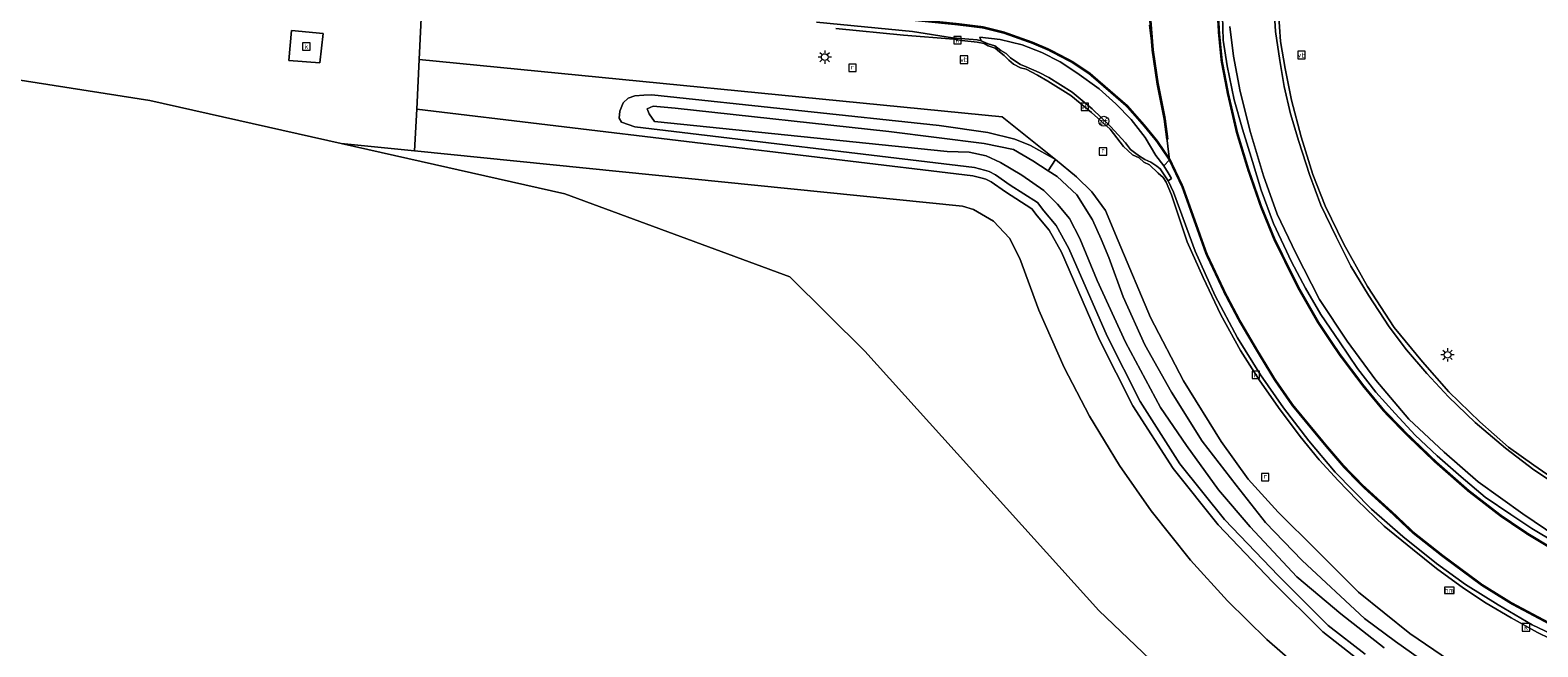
# Model space of a CAD drawing. Header units: metres. Extents: x 168032 to 180145, y 382923 to 399665.
# Tile 159 of 256: x 177130 to 177221, y 388768 to 388806. Entities that reach past the tile are written whole.
import ezdxf
from ezdxf.enums import TextEntityAlignment as Align

# ---------------------------------------------------------------- set-up
doc = ezdxf.new("R2010")
doc.units = ezdxf.units.M
doc.linetypes.add('VW-3-3_STREEP', pattern=[6, 3, -3])
doc.layers.get('0').update_dxf_attribs({"color": 8, "lineweight": 18})
for name, color, linetype, lineweight in [('B-WE-GR-BOS_GEMENGD-GV', 8, 'Continuous', 18), ('B-WE-IE-MEUBILAIR_WEGMEUBILAIR-S', 8, 'Continuous', 25), ('B-WE-IE-MEUBILAIR_WEGMEUBILAIR_PAAL-S', 8, 'Continuous', 18), ('B-WE-KL-ET_LS_OV_LICHTMAST-S', 8, 'Continuous', 18), ('B-WE-OG-TERREIN_CULTUURSCHEIDING-GV', 8, 'Continuous', 18), ('B-WE-OG-WATER_SLOOT-GV', 8, 'Continuous', 18), ('B-WE-OG-WEG-GV', 8, 'Continuous', 18), ('B-WE-RI-GWA_KOLK-S', 8, 'Continuous', 18), ('B-WE-RI-GWA_RIOOLPUT-S', 8, 'Continuous', 18), ('B-WE-VH-VERHARDING_ASFALT-GV', 8, 'Continuous', 18), ('B-WE-VH-VERHARDING_BEDRIJFSVLOERPLAAT-GV', 8, 'Continuous', 18), ('B-WE-VH-VERHARDING_BETON-GV', 8, 'Continuous', 18), ('B-WE-VH-VERHARDING_BETONSTRAATSTEEN-GV', 8, 'Continuous', 18), ('B-WE-VW-AFSLUITPAAL-S', 8, 'Continuous', 18), ('B-WE-VW-MARKERING_DWARS_DRIEHOEK_5070-G', 8, 'VW-HAAIETAND70-L-N', 35), ('B-WE-VW-MARKERING_LANGS_STREEP_33-G', 8, 'VW-3-3_STREEP', 13), ('B-WE-VW-MARKERING_LANGS_STREEP_DOORGETROKKEN_3X015-G', 8, 'Continuous', 13), ('B-WE-VW-MARKERING_PICTOGRAM-G', 8, 'Continuous', 18)]:
    doc.layers.add(name, color=color, linetype=linetype, lineweight=lineweight)
doc.styles.add('NLCS-ISO', font='NLCS-ISO.ttf')
doc.linetypes.add('VW-HAAIETAND70-L-N', pattern='A,0,-0.5,[149,NLCS.SHX,S=1,R=0,X=-0.625,Y=-0.35],-0.5', length=1)

# ---------------------------------------------------------------- blocks, each defined once
blk = doc.blocks.new('SIE-WEG_VERKEERSBORD-SO')
at = {"color": 0, "linetype": 'ByBlock', "lineweight": 18}
blk.add_lwpolyline([(-1.125, -1.125), (1.125, -1.125), (1.125, 1.125), (-1.125, 1.125)], close=True, dxfattribs=at)
at = {"color": 0, "linetype": 'ByBlock', "lineweight": 18, "style": 'NLCS-ISO'}
blk.add_text('vb', height=1.5, dxfattribs=at).set_placement((0, 0), align=Align.MIDDLE_CENTER)
blk = doc.blocks.new('SIE-WEG_PAAL_HECTOMETERPAAL-SO')
at = {"color": 0, "linetype": 'ByBlock', "lineweight": 18}
blk.add_lwpolyline([(-1.44375, -0.94375), (1.44375, -0.94375), (1.44375, 0.94375), (-1.44375, 0.94375)], close=True, dxfattribs=at)
at = {"color": 0, "linetype": 'ByBlock', "lineweight": 18, "style": 'NLCS-ISO'}
blk.add_text('hm', height=1.5, dxfattribs=at).set_placement((0, 0), align=Align.MIDDLE_CENTER)
at = {"style": 'NLCS-ISO'}
blk.add_attdef('WAARDE', (2.13125, -1.69375), '', height=1.5, dxfattribs=at)
blk = doc.blocks.new('SVW-AFSLUITPAAL-SO')
at = {"lineweight": 18}
blk.add_circle((0, 0), 1.5, dxfattribs=at)
at = {"lineweight": 18, "style": 'NLCS-ISO'}
blk.add_text('af', height=1.8, dxfattribs=at).set_placement((0, 0), align=Align.MIDDLE_CENTER)
blk = doc.blocks.new('SKL-ET_OV_LICHTMAST-SO')
at = {"color": 0, "linetype": 'ByBlock', "lineweight": 18}
for points in [[(-1.25, 0), (-2, 0)], [(-1.41, 1.41), (-0.88, 0.88)], [(0, 2), (0, 1.25)], [(0.88, 0.88), (1.41, 1.41)], [(2, 0), (1.25, 0)], [(-1.41, -1.41), (-0.88, -0.88)], [(0, -1.25), (0, -2)], [(0.88, -0.88), (1.41, -1.41)]]:
    blk.add_lwpolyline(points, dxfattribs=at)
blk.add_circle((0, 0), 1, dxfattribs=at)
blk = doc.blocks.new('SRI-KOLK-SO')
at = {"color": 0, "linetype": 'ByBlock', "lineweight": 18}
blk.add_lwpolyline([(-1.125, -1.125), (1.125, -1.125), (1.125, 1.125), (-1.125, 1.125)], close=True, dxfattribs=at)
at = {"color": 0, "linetype": 'ByBlock', "lineweight": 18, "style": 'NLCS-ISO'}
blk.add_text('k', height=1.5, dxfattribs=at).set_placement((0, 0), align=Align.MIDDLE_CENTER)
blk = doc.blocks.new('SRI-PUT_INSPECTIEPUT_RIOOLPUT-SO')
at = {"color": 0, "linetype": 'ByBlock', "lineweight": 18}
blk.add_lwpolyline([(-1.12, -1.12), (1.12, -1.12), (1.12, 1.12), (-1.12, 1.12)], close=True, dxfattribs=at)
at = {"color": 0, "linetype": 'ByBlock', "lineweight": 18, "style": 'NLCS-ISO'}
blk.add_text('r', height=1.5, dxfattribs=at).set_placement((0, 0.28), align=Align.MIDDLE_CENTER)

msp = doc.modelspace()

# ---------------------------------------------------------------- linework, layer by layer
at = {"layer": 'B-WE-GR-BOS_GEMENGD-GV', "flags": 128}
for points in [[(177290.594, 388645.754), (177285.127, 388653.378), (177279.983, 388660.895), (177278.124, 388664.077), (177274.824, 388669.207), (177271.884, 388674.116), (177269.051, 388679.452), (177263.395, 388690.106), (177257.927, 388701.842), (177251.622, 388717.98), (177248.946, 388725.757), (177245.134, 388738.295), (177243.595, 388743.86), (177242.617, 388747.248), (177219.91, 388751.885), (177206.969, 388758.453), (177194.201, 388770.637), (177180.127, 388786.232), (177175.622, 388790.7), (177162.08, 388795.691), (177148.642, 388798.717), (177137.123, 388801.311), (177116.78, 388804.501)], [(177206.827, 388766.709), (177204.322, 388768.887), (177201.95, 388771.21), (177199.719, 388773.668), (177197.352, 388776.633), (177195.449, 388779.353), (177193.656, 388782.329), (177192.128, 388785.255), (177190.598, 388788.703), (177189.453, 388791.799), (177188.827, 388793.038), (177187.876, 388794.048), (177186.678, 388794.748), (177186.016, 388794.962), (177153.055, 388798.274), (177148.642, 388798.717), (177162.08, 388795.691), (177175.622, 388790.7), (177180.127, 388786.232), (177194.201, 388770.637), (177206.969, 388758.453)]]:
    msp.add_lwpolyline(points, dxfattribs=at)
at = {"layer": 'B-WE-OG-TERREIN_CULTUURSCHEIDING-GV', "flags": 128}
for points in [[(177053.036, 388817.08), (177014.478, 388820.81), (176977.473, 388823.603), (176977.221, 388823.603), (176976.021, 388823.436), (176975.808, 388819.784), (176975.549, 388815.337), (176990.982, 388814.645), (177008.108, 388814.852), (177016.515, 388813.617), (177030.786, 388813.745), (177040.115, 388812.673), (177063.681, 388808.825), (177076.577, 388807.794), (177094.028, 388806.217), (177116.78, 388804.501), (177137.123, 388801.311), (177148.642, 388798.717), (177153.055, 388798.274), (177153.181, 388800.793), (177153.33, 388803.776), (177153.496, 388807.092)], [(177145.651, 388805.526), (177147.56, 388805.332), (177147.357, 388803.577), (177145.491, 388803.722)]]:
    msp.add_lwpolyline(points, close=True, dxfattribs=at)
msp.add_lwpolyline([(177209.914, 388767.599), (177207.679, 388769.347), (177204.66, 388772.361), (177201.397, 388775.776), (177198.674, 388779.164), (177196.254, 388782.95), (177194.252, 388786.914), (177191.957, 388792.186), (177191.219, 388793.503), (177190.502, 388794.369), (177190.175, 388794.795), (177188.598, 388795.811), (177187.728, 388796.412), (177187.417, 388796.569), (177187.198, 388796.637), (177186.637, 388796.78), (177153.181, 388800.793), (177153.055, 388798.274), (177186.016, 388794.962), (177186.678, 388794.748), (177187.876, 388794.048), (177188.827, 388793.038), (177189.453, 388791.799), (177190.598, 388788.703), (177192.128, 388785.255), (177193.656, 388782.329), (177195.449, 388779.353), (177197.352, 388776.633), (177199.719, 388773.668), (177201.95, 388771.21), (177204.322, 388768.887), (177206.827, 388766.709)], dxfattribs=at)
at = {"layer": 'B-WE-OG-WATER_SLOOT-GV', "flags": 128}
for points in [[(177211.368, 388768.383), (177208.759, 388770.436), (177206.118, 388772.664), (177203.309, 388775.663), (177201.41, 388777.892), (177199.48, 388780.552), (177197.913, 388782.849), (177195.821, 388786.774), (177194.107, 388790.488), (177193.06, 388793.019), (177192.438, 388794.205), (177191.728, 388795.073), (177190.895, 388795.896), (177189.582, 388796.82), (177188.291, 388797.591), (177187.43, 388797.985), (177186.408, 388798.198), (177185.086, 388798.242), (177167.492, 388800.058), (177167.153, 388800.503), (177167.045, 388800.819), (177167.394, 388800.962), (177168.732, 388800.841), (177181.577, 388799.442), (177187.316, 388798.717), (177189.08, 388798.354), (177190.237, 388797.687), (177191.166, 388797.086), (177191.6, 388797.762), (177190.097, 388798.607), (177189.156, 388798.983), (177187.527, 388799.381), (177184.608, 388799.815), (177167.315, 388801.648), (177166.849, 388801.638), (177166.29, 388801.592), (177165.889, 388801.455), (177165.603, 388801.174), (177165.469, 388800.875), (177165.399, 388800.662), (177165.35, 388800.246), (177165.507, 388799.999), (177166.29, 388799.724), (177186.729, 388797.272), (177187.334, 388797.118), (177187.605, 388797.035), (177187.984, 388796.843), (177188.876, 388796.227), (177190.519, 388795.168), (177190.893, 388794.681), (177191.633, 388793.787), (177192.406, 388792.409), (177194.705, 388787.126), (177196.689, 388783.198), (177199.08, 388779.456), (177201.773, 388776.106), (177205.018, 388772.71), (177208.01, 388769.722), (177210.22, 388767.994)], [(177214.469, 388767.066), (177212.048, 388768.761), (177210.188, 388770.147), (177206.44, 388773.647), (177204.229, 388775.93), (177202.463, 388778.177), (177200.418, 388780.818), (177198.572, 388783.768), (177196.979, 388786.619), (177195.666, 388789.496), (177194.814, 388791.863), (177194.352, 388792.969), (177193.838, 388794.142), (177192.883, 388795.632), (177191.7, 388796.74), (177191.166, 388797.086), (177190.237, 388797.687), (177189.08, 388798.354), (177187.316, 388798.717), (177181.577, 388799.442), (177168.732, 388800.841), (177167.394, 388800.962), (177167.045, 388800.819), (177167.153, 388800.503), (177167.492, 388800.058), (177185.086, 388798.242), (177186.408, 388798.198), (177187.43, 388797.985), (177188.291, 388797.591), (177189.582, 388796.82), (177190.895, 388795.896), (177191.728, 388795.073), (177192.438, 388794.205), (177193.06, 388793.019), (177194.107, 388790.488), (177195.821, 388786.774), (177197.913, 388782.849), (177199.48, 388780.552), (177201.41, 388777.892), (177203.309, 388775.663), (177206.118, 388772.664), (177208.759, 388770.436), (177211.368, 388768.383)], [(177215.307, 388767.626), (177212.914, 388769.249), (177209.825, 388771.736), (177207.307, 388774.268), (177205.003, 388776.542), (177203.185, 388778.526), (177201.568, 388780.799), (177199.312, 388784.454), (177197.327, 388788.254), (177195.369, 388792.87), (177194.618, 388794.699), (177193.79, 388795.811), (177192.866, 388796.726), (177191.6, 388797.762), (177191.166, 388797.086), (177191.7, 388796.74), (177192.883, 388795.632), (177193.838, 388794.142), (177194.352, 388792.969), (177194.814, 388791.863), (177195.666, 388789.496), (177196.979, 388786.619), (177198.572, 388783.768), (177200.418, 388780.818), (177202.463, 388778.177), (177204.229, 388775.93), (177206.44, 388773.647), (177210.188, 388770.147), (177212.048, 388768.761), (177214.469, 388767.066)]]:
    msp.add_lwpolyline(points, dxfattribs=at)
at = {"layer": 'B-WE-OG-WEG-GV', "flags": 128}
for points in [[(177153.496, 388807.092), (177153.33, 388803.776), (177188.397, 388800.327), (177191.6, 388797.762), (177192.866, 388796.726), (177193.79, 388795.811), (177194.618, 388794.699), (177195.369, 388792.87), (177197.327, 388788.254), (177199.312, 388784.454), (177201.568, 388780.799), (177203.185, 388778.526), (177205.003, 388776.542), (177207.307, 388774.268), (177209.825, 388771.736), (177212.914, 388769.249), (177215.307, 388767.626)], [(177205.012, 388806.631), (177205.144, 388804.87), (177205.409, 388803.243), (177205.792, 388801.322), (177206.37, 388799.13), (177207.077, 388796.86), (177207.824, 388794.973), (177208.95, 388792.666), (177210.376, 388790.131), (177211.973, 388787.657), (177213.682, 388785.581), (177215.27, 388783.778), (177217.117, 388781.986), (177218.854, 388780.464), (177220.37, 388779.377), (177221.998, 388778.241)], [(177222.079, 388768.584), (177220.595, 388769.305), (177219.005, 388770.19), (177217.498, 388771.08), (177216.144, 388771.977), (177214.517, 388773.163), (177213.073, 388774.319), (177211.378, 388775.709), (177209.755, 388777.261), (177208.609, 388778.452), (177207.467, 388779.687), (177206.313, 388781.105), (177205.017, 388782.849), (177203.844, 388784.511), (177202.734, 388786.275), (177201.549, 388788.41), (177200.486, 388790.661), (177199.523, 388792.818), (177198.571, 388795.646), (177198.25, 388796.392), (177198.074, 388796.672), (177197.786, 388796.946), (177197.266, 388797.447), (177196.914, 388797.607), (177196.641, 388797.87), (177196.242, 388798.04), (177195.954, 388798.3), (177195.688, 388798.54), (177194.894, 388799.584), (177193.766, 388800.598), (177192.528, 388801.62), (177191.15, 388802.484), (177190.525, 388802.835), (177189.831, 388803.189), (177189.507, 388803.281), (177189.074, 388803.489), (177188.794, 388803.73), (177188.509, 388804.022), (177188.231, 388804.246), (177187.968, 388804.464), (177187.561, 388804.597), (177187.309, 388804.734), (177186.881, 388804.812), (177185.974, 388804.912), (177185.478, 388804.995), (177182.458, 388805.235), (177178.396, 388805.638)], [(177210.22, 388767.994), (177208.01, 388769.722), (177205.018, 388772.71), (177201.773, 388776.106), (177199.08, 388779.456), (177196.689, 388783.198), (177194.705, 388787.126), (177192.406, 388792.409), (177191.633, 388793.787), (177190.893, 388794.681), (177190.519, 388795.168), (177188.876, 388796.227), (177187.984, 388796.843), (177187.605, 388797.035), (177187.334, 388797.118), (177186.729, 388797.272), (177166.29, 388799.724), (177165.507, 388799.999), (177165.35, 388800.246), (177165.399, 388800.662), (177165.469, 388800.875), (177165.603, 388801.174), (177165.889, 388801.455), (177166.29, 388801.592), (177166.849, 388801.638), (177167.315, 388801.648), (177184.608, 388799.815), (177187.527, 388799.381), (177189.156, 388798.983), (177190.097, 388798.607), (177191.6, 388797.762), (177188.397, 388800.327), (177153.33, 388803.776), (177153.181, 388800.793), (177186.637, 388796.78), (177187.198, 388796.637), (177187.417, 388796.569), (177187.728, 388796.412), (177188.598, 388795.811), (177190.175, 388794.795), (177190.502, 388794.369), (177191.219, 388793.503), (177191.957, 388792.186), (177194.252, 388786.914), (177196.254, 388782.95), (177198.674, 388779.164), (177201.397, 388775.776), (177204.66, 388772.361), (177207.679, 388769.347), (177209.914, 388767.599)]]:
    msp.add_lwpolyline(points, dxfattribs=at)
at = {"layer": 'B-WE-VH-VERHARDING_ASFALT-GV', "flags": 128}
for points in [[(177177.232, 388806.033), (177182.992, 388805.458), (177185.405, 388805.087), (177186.885, 388804.956), (177187.123, 388804.893), (177187.057, 388805.118), (177188.281, 388804.985), (177189.594, 388804.657), (177190.775, 388804.197), (177191.893, 388803.628), (177192.892, 388802.973), (177194.226, 388802.014), (177195.236, 388801.115), (177196.163, 388800.161), (177196.999, 388799.09), (177197.637, 388798.008), (177198.119, 388797.376), (177198.47, 388797.749), (177198.162, 388800.217), (177197.735, 388802.318), (177197.446, 388804.368), (177197.426, 388804.555), (177197.256, 388805.848)], [(177197.256, 388805.848), (177197.426, 388804.555), (177197.446, 388804.368), (177197.735, 388802.318), (177198.162, 388800.217), (177198.47, 388797.749), (177198.119, 388797.376), (177198.378, 388796.951), (177198.572, 388796.628), (177198.387, 388796.482), (177198.707, 388795.79), (177200, 388792.254), (177201.215, 388789.569), (177202.552, 388787.041), (177203.932, 388784.806), (177205.314, 388782.83), (177206.837, 388780.84), (177208.418, 388778.962), (177210.603, 388776.733), (177212.496, 388775.086), (177214.513, 388773.451), (177216.271, 388772.203), (177218.23, 388770.98), (177220.282, 388769.778), (177222.214, 388768.836)], [(177221.701, 388774.691), (177220.251, 388775.564), (177218.987, 388776.406), (177217.451, 388777.451), (177216, 388778.677), (177214.56, 388779.939), (177213.232, 388781.181), (177212.041, 388782.481), (177210.864, 388783.762), (177209.777, 388785.193), (177208.682, 388786.784), (177207.564, 388788.428), (177206.641, 388790.019), (177205.808, 388791.606), (177204.714, 388793.921), (177203.982, 388795.919), (177203.443, 388797.641), (177202.843, 388799.589), (177202.355, 388801.353), (177201.92, 388803.398), (177201.689, 388804.936), (177201.646, 388806.39)]]:
    msp.add_lwpolyline(points, dxfattribs=at)
at = {"layer": 'B-WE-VH-VERHARDING_BEDRIJFSVLOERPLAAT-GV', "flags": 128}
for points in [[(177204.744, 388807.09), (177204.844, 388805.47), (177205.091, 388803.708), (177205.361, 388802.152), (177205.741, 388800.504), (177206.241, 388798.841), (177206.882, 388796.86), (177207.571, 388795.018), (177208.493, 388793.106), (177209.373, 388791.349), (177210.428, 388789.597), (177211.68, 388787.687), (177212.713, 388786.319), (177213.941, 388784.885), (177215.247, 388783.487), (177216.854, 388781.946), (177218.667, 388780.391), (177220.382, 388779.088), (177221.866, 388778.102)], [(177222.214, 388768.836), (177220.282, 388769.778), (177218.23, 388770.98), (177216.271, 388772.203), (177214.513, 388773.451), (177212.496, 388775.086), (177210.603, 388776.733), (177208.418, 388778.962), (177206.837, 388780.84), (177205.314, 388782.83), (177203.932, 388784.806), (177202.552, 388787.041), (177201.215, 388789.569), (177200, 388792.254), (177198.707, 388795.79), (177198.387, 388796.482), (177197.903, 388797.196), (177197.698, 388797.357), (177197.341, 388797.597), (177196.978, 388797.764), (177196.663, 388797.96), (177196.353, 388798.186), (177196.114, 388798.361), (177195.807, 388798.755), (177194.913, 388799.744), (177193.802, 388800.813), (177192.612, 388801.82), (177191.206, 388802.686), (177190.618, 388803.001), (177189.84, 388803.332), (177189.496, 388803.477), (177189.163, 388803.69), (177188.904, 388803.869), (177188.628, 388804.134), (177188.322, 388804.326), (177187.956, 388804.598), (177187.552, 388804.724), (177187.123, 388804.893), (177186.885, 388804.956), (177185.405, 388805.087), (177182.992, 388805.458), (177177.232, 388806.033)], [(177201.646, 388806.39), (177201.689, 388804.936), (177201.92, 388803.398), (177202.355, 388801.353), (177202.843, 388799.589), (177203.443, 388797.641), (177203.982, 388795.919), (177204.714, 388793.921), (177205.808, 388791.606), (177206.641, 388790.019), (177207.564, 388788.428), (177208.682, 388786.784), (177209.777, 388785.193), (177210.864, 388783.762), (177212.041, 388782.481), (177213.232, 388781.181), (177214.56, 388779.939), (177216, 388778.677), (177217.451, 388777.451), (177218.987, 388776.406), (177220.251, 388775.564), (177221.701, 388774.691)], [(177221.998, 388778.241), (177220.37, 388779.377), (177218.854, 388780.464), (177217.117, 388781.986), (177215.27, 388783.778), (177213.682, 388785.581), (177211.973, 388787.657), (177210.376, 388790.131), (177208.95, 388792.666), (177207.824, 388794.973), (177207.077, 388796.86), (177206.37, 388799.13), (177205.792, 388801.322), (177205.409, 388803.243), (177205.144, 388804.87), (177205.012, 388806.631)], [(177178.396, 388805.638), (177182.458, 388805.235), (177185.478, 388804.995), (177185.974, 388804.912), (177186.881, 388804.812), (177187.309, 388804.734), (177187.561, 388804.597), (177187.968, 388804.464), (177188.231, 388804.246), (177188.509, 388804.022), (177188.794, 388803.73), (177189.074, 388803.489), (177189.507, 388803.281), (177189.831, 388803.189), (177190.525, 388802.835), (177191.15, 388802.484), (177192.528, 388801.62), (177193.766, 388800.598), (177194.894, 388799.584), (177195.688, 388798.54), (177195.954, 388798.3), (177196.242, 388798.04), (177196.641, 388797.87), (177196.914, 388797.607), (177197.266, 388797.447), (177197.786, 388796.946), (177198.074, 388796.672), (177198.25, 388796.392), (177198.571, 388795.646), (177199.523, 388792.818), (177200.486, 388790.661), (177201.549, 388788.41), (177202.734, 388786.275), (177203.844, 388784.511), (177205.017, 388782.849), (177206.313, 388781.105), (177207.467, 388779.687), (177208.609, 388778.452), (177209.755, 388777.261), (177211.378, 388775.709), (177213.073, 388774.319), (177214.517, 388773.163), (177216.144, 388771.977), (177217.498, 388771.08), (177219.005, 388770.19), (177220.595, 388769.305), (177222.079, 388768.584)], [(177221.764, 388775.066), (177219.72, 388776.44), (177217.028, 388778.365), (177214.972, 388780.155), (177212.858, 388782.147), (177210.872, 388784.494), (177209.142, 388786.824), (177207.485, 388789.339), (177206.069, 388792.123), (177204.941, 388794.476), (177204.123, 388796.785), (177203.337, 388799.379), (177202.717, 388801.86), (177202.31, 388803.983), (177202.096, 388805.765)]]:
    msp.add_lwpolyline(points, dxfattribs=at)
at = {"layer": 'B-WE-VH-VERHARDING_BETON-GV', "flags": 128}
msp.add_lwpolyline([(177192.892, 388802.973), (177191.893, 388803.628), (177190.775, 388804.197), (177189.594, 388804.657), (177188.281, 388804.985), (177187.057, 388805.118), (177187.123, 388804.893), (177187.552, 388804.724), (177187.956, 388804.598), (177188.322, 388804.326), (177188.628, 388804.134), (177188.904, 388803.869), (177189.163, 388803.69), (177189.496, 388803.477), (177189.84, 388803.332), (177190.618, 388803.001), (177191.206, 388802.686), (177192.612, 388801.82), (177193.802, 388800.813), (177194.913, 388799.744), (177195.807, 388798.755), (177196.114, 388798.361), (177196.353, 388798.186), (177196.663, 388797.96), (177196.978, 388797.764), (177197.341, 388797.597), (177197.698, 388797.357), (177197.903, 388797.196), (177198.387, 388796.482), (177198.572, 388796.628), (177198.378, 388796.951), (177198.119, 388797.376), (177197.637, 388798.008), (177196.999, 388799.09), (177196.163, 388800.161), (177195.236, 388801.115), (177194.226, 388802.014)], close=True, dxfattribs=at)
at = {"layer": 'B-WE-VH-VERHARDING_BETONSTRAATSTEEN-GV', "flags": 128}
for points in [[(177221.866, 388778.102), (177220.382, 388779.088), (177218.667, 388780.391), (177216.854, 388781.946), (177215.247, 388783.487), (177213.941, 388784.885), (177212.713, 388786.319), (177211.68, 388787.687), (177210.428, 388789.597), (177209.373, 388791.349), (177208.493, 388793.106), (177207.571, 388795.018), (177206.882, 388796.86), (177206.241, 388798.841), (177205.741, 388800.504), (177205.361, 388802.152), (177205.091, 388803.708), (177204.844, 388805.47), (177204.744, 388807.09)], [(177202.096, 388805.765), (177202.31, 388803.983), (177202.717, 388801.86), (177203.337, 388799.379), (177204.123, 388796.785), (177204.941, 388794.476), (177206.069, 388792.123), (177207.485, 388789.339), (177209.142, 388786.824), (177210.872, 388784.494), (177212.858, 388782.147), (177214.972, 388780.155), (177217.028, 388778.365), (177219.72, 388776.44), (177221.764, 388775.066)]]:
    msp.add_lwpolyline(points, dxfattribs=at)
msp.add_lwpolyline([(177147.56, 388805.332), (177145.651, 388805.526), (177145.491, 388803.722), (177147.357, 388803.577)], close=True, dxfattribs=at)
at = {"layer": 'B-WE-VW-MARKERING_DWARS_DRIEHOEK_5070-G', "flags": 128}
msp.add_lwpolyline([(177197.146, 388808.163), (177197.446, 388804.368), (177197.735, 388802.318), (177198.162, 388800.217), (177198.316, 388798.983)], dxfattribs=at)
at = {"layer": 'B-WE-VW-MARKERING_LANGS_STREEP_33-G', "const_width": 0.15, "flags": 128}
msp.add_lwpolyline([(177777.504, 387717.675), (177770.745, 387740.478), (177769.844, 387743.451), (177763.795, 387763.421), (177755.67, 387788.818), (177749.066, 387809), (177742.486, 387828.684), (177739.012, 387838.576), (177735.531, 387848.49), (177729.502, 387865.49), (177721.321, 387887.902), (177715.096, 387904.715), (177709.856, 387918.502), (177704.539, 387932.094), (177703.307, 387935.241), (177696.651, 387951.911), (177690.958, 387965.952), (177686.416, 387977.032), (177681.751, 387988.145), (177677.147, 387999.045), (177672.457, 388010.03), (177666.18, 388024.453), (177665.301, 388026.473), (177659.295, 388039.99), (177651.886, 388056.389), (177643.072, 388075.606), (177635.571, 388091.828), (177626.881, 388110.633), (177624.728, 388115.3), (177621.869, 388121.497), (177612.935, 388140.666), (177605.339, 388157.038), (177595.285, 388178.726), (177587.732, 388195.027), (177585.245, 388200.382), (177582.638, 388205.995), (177576.825, 388218.528), (177575.073, 388222.307), (177572.614, 388227.6), (177563.844, 388246.481), (177557.412, 388260.238), (177549.839, 388276.526), (177542.249, 388292.895), (177537.211, 388303.729), (177536.813, 388304.586), (177529.671, 388319.979), (177522.054, 388336.286), (177512.003, 388358.017), (177503.19, 388377.009), (177498.35, 388387.373), (177496.793, 388390.707), (177490.558, 388404.016), (177484.165, 388417.812), (177479.128, 388428.525), (177475.048, 388437.193), (177472.781, 388442.008), (177468.749, 388450.178), (177464.746, 388458.116), (177460.52, 388466.169), (177456.399, 388473.724), (177453.367, 388479.119), (177448.63, 388486.973), (177445.403, 388492.041), (177441.219, 388498.454), (177437.167, 388504.264), (177431.664, 388511.655), (177428.045, 388516.33), (177424.214, 388520.967), (177420.292, 388525.573), (177416.46, 388529.965), (177412.402, 388534.437), (177408.322, 388538.794), (177404.149, 388543.042), (177399.908, 388547.277), (177392.888, 388554.013), (177391.26, 388555.575), (177382.464, 388563.73), (177373.613, 388571.798), (177364.729, 388579.786), (177355.786, 388587.865), (177346.862, 388595.947), (177335.632, 388606.399), (177330.561, 388611.446), (177322.263, 388620.051), (177319.974, 388622.543), (177317.246, 388625.514), (177312.976, 388630.26), (177308.985, 388634.887), (177303.577, 388641.49), (177300.511, 388645.404), (177297.29, 388649.672), (177294.014, 388654.158), (177290.467, 388659.201), (177286.687, 388664.796), (177283.246, 388670.202), (177280.192, 388675.264), (177277.344, 388680.187), (177274.463, 388685.432), (177271.355, 388691.285), (177268.598, 388696.786), (177265.977, 388702.325), (177263.685, 388707.636), (177262.362, 388710.89), (177260.164, 388716.444), (177259.164, 388719.231), (177258.118, 388722.162), (177256.206, 388727.712), (177254.449, 388733.534), (177253.258, 388737.617), (177251.983, 388742.126), (177251.097, 388745.625), (177250.307, 388748.534), (177249.419, 388751.166), (177248.109, 388753.892), (177246.503, 388756.372), (177244.694, 388758.568), (177242.515, 388760.65), (177240.135, 388762.373), (177238.086, 388763.519), (177236.796, 388764.218), (177234.163, 388765.235), (177231.266, 388766.15), (177229.226, 388766.662), (177228.184, 388767.026), (177225.34, 388767.996), (177222.929, 388769.001), (177221.186, 388769.917), (177219.028, 388771.065), (177217.248, 388772.17), (177214.875, 388773.928), (177213.116, 388775.316), (177211.866, 388776.502), (177210.083, 388778.124), (177208.959, 388779.279), (177207.921, 388780.488), (177205.866, 388782.975), (177204.798, 388784.511), (177203.712, 388786.3), (177202.673, 388788.065), (177201.808, 388789.702), (177200.682, 388792.09), (177199.238, 388796.136), (177198.47, 388797.749), (177197.713, 388798.861), (177196.933, 388799.813), (177195.909, 388800.979), (177193.636, 388802.946), (177192.594, 388803.637), (177191.193, 388804.369), (177190.204, 388804.79), (177188.512, 388805.392), (177187.223, 388805.714), (177185.656, 388805.907), (177179.783, 388806.499), (177178.016, 388806.665)], dxfattribs=at)
at = {"layer": 'B-WE-VW-MARKERING_LANGS_STREEP_DOORGETROKKEN_3X015-G', "const_width": 0.15, "flags": 128}
msp.add_lwpolyline([(177201.324, 388807.331), (177201.441, 388805.327), (177201.603, 388803.68), (177201.976, 388801.734), (177202.522, 388799.373), (177203.201, 388797.145), (177203.966, 388794.938), (177204.766, 388792.976), (177205.524, 388791.437), (177206.248, 388789.986), (177207.423, 388787.93), (177208.688, 388786.045), (177210.122, 388784.143), (177211.373, 388782.631), (177212.704, 388781.259), (177214.453, 388779.581), (177216.436, 388777.839), (177218.401, 388776.319), (177220.007, 388775.237), (177221.812, 388774.15)], dxfattribs=at)
at = {"layer": 'B-WE-VW-MARKERING_PICTOGRAM-G', "flags": 128}
for points in [[(177201.324, 388807.331), (177201.441, 388805.327), (177201.603, 388803.68), (177201.976, 388801.734), (177202.522, 388799.373), (177203.201, 388797.145), (177203.966, 388794.938), (177204.766, 388792.976), (177205.524, 388791.437), (177206.248, 388789.986), (177207.423, 388787.93), (177208.688, 388786.045), (177210.122, 388784.143), (177211.373, 388782.631), (177212.704, 388781.259), (177214.453, 388779.581), (177216.436, 388777.839), (177218.401, 388776.319), (177220.007, 388775.237), (177221.812, 388774.15)], [(177185.656, 388805.907), (177187.223, 388805.714), (177188.512, 388805.392), (177190.204, 388804.79), (177191.193, 388804.369), (177192.594, 388803.637), (177193.636, 388802.946), (177195.909, 388800.979), (177196.933, 388799.813), (177197.713, 388798.861), (177198.47, 388797.749)], [(177197.446, 388804.368), (177197.735, 388802.318), (177198.162, 388800.217), (177198.47, 388797.749)], [(177198.47, 388797.749), (177199.238, 388796.136)], [(177199.238, 388796.136), (177200.682, 388792.09), (177201.808, 388789.702), (177202.673, 388788.065), (177203.712, 388786.3), (177204.798, 388784.511), (177205.866, 388782.975), (177207.921, 388780.488), (177208.959, 388779.279), (177210.083, 388778.124), (177211.866, 388776.502), (177213.116, 388775.316), (177214.875, 388773.928), (177217.248, 388772.17), (177219.028, 388771.065), (177221.186, 388769.917), (177222.929, 388769.001), (177225.34, 388767.996)]]:
    msp.add_lwpolyline(points, dxfattribs=at)

# ---------------------------------------------------------------- block references
at = {"layer": 'B-WE-IE-MEUBILAIR_WEGMEUBILAIR-S', "xscale": 0.2, "yscale": 0.2, "zscale": 0.2}
for p in [(177206.401, 388804.047), (177186.102, 388803.769), (177193.372, 388800.926)]:
    msp.add_blockref('SIE-WEG_VERKEERSBORD-SO', p, dxfattribs=at)
at = {"layer": 'B-WE-IE-MEUBILAIR_WEGMEUBILAIR_PAAL-S', "xscale": 0.2, "yscale": 0.2, "zscale": 0.2}
msp.add_blockref('SIE-WEG_PAAL_HECTOMETERPAAL-SO', (177215.287, 388771.84), dxfattribs=at)
at = {"layer": 'B-WE-KL-ET_LS_OV_LICHTMAST-S', "xscale": 0.2, "yscale": 0.2, "zscale": 0.2}
for p in [(177177.719, 388803.925), (177215.189, 388786.006)]:
    msp.add_blockref('SKL-ET_OV_LICHTMAST-SO', p, dxfattribs=at)
at = {"layer": 'B-WE-RI-GWA_KOLK-S', "xscale": 0.2, "yscale": 0.2, "zscale": 0.2}
for p in [(177185.705, 388804.944), (177146.539, 388804.562), (177203.654, 388784.805), (177219.905, 388769.614)]:
    msp.add_blockref('SRI-KOLK-SO', p, dxfattribs=at)
at = {"layer": 'B-WE-RI-GWA_RIOOLPUT-S', "xscale": 0.2, "yscale": 0.2, "zscale": 0.2}
for p in [(177179.392, 388803.28), (177194.462, 388798.249), (177204.221, 388778.655)]:
    msp.add_blockref('SRI-PUT_INSPECTIEPUT_RIOOLPUT-SO', p, dxfattribs=at)
at = {"layer": 'B-WE-VW-AFSLUITPAAL-S', "xscale": 0.2, "yscale": 0.2, "zscale": 0.2}
msp.add_blockref('SVW-AFSLUITPAAL-SO', (177194.515, 388800.062), dxfattribs=at)

doc.saveas('drawing.dxf')
